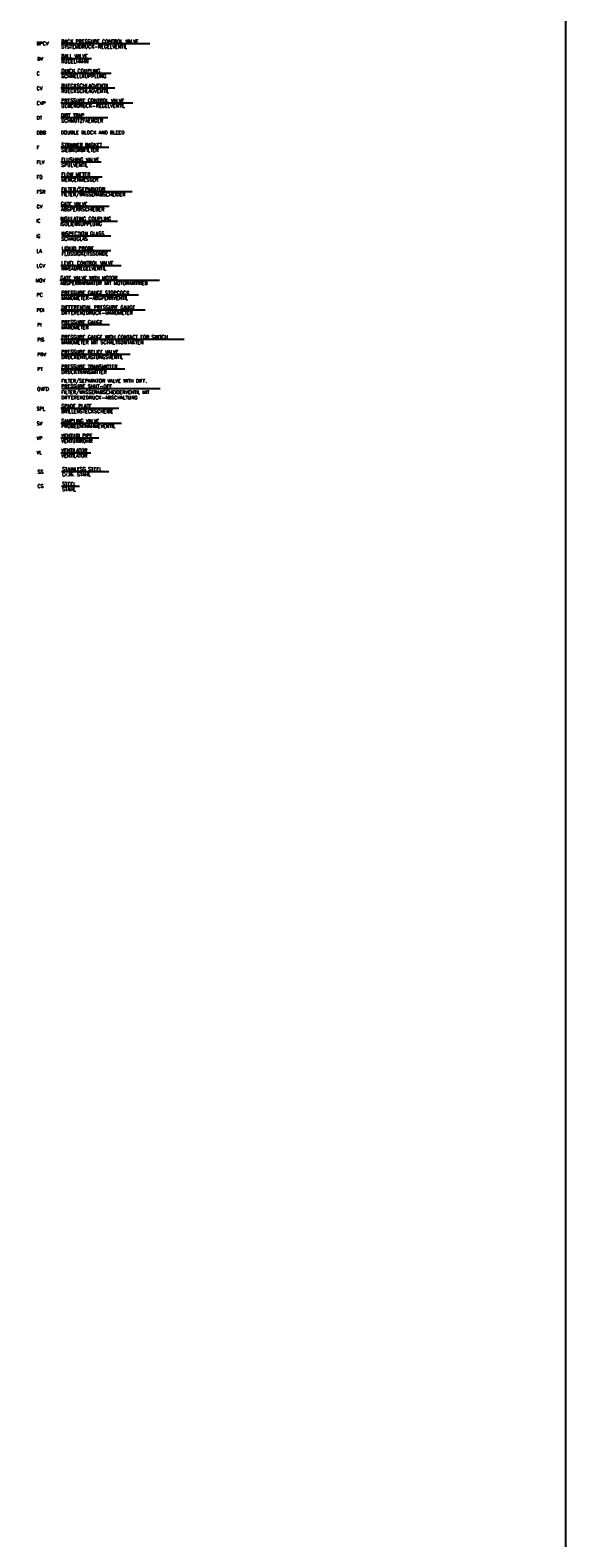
# Model space of a CAD drawing. Header units: millimetres. Extents: x -197187 to 241957296, y -45270 to 70505.
# Tile 60 of 116: x 20710 to 31974, y -14679 to 15912. Entities that reach past the tile are written whole.
import ezdxf
from ezdxf.enums import TextEntityAlignment as Align

# ---------------------------------------------------------------- set-up
doc = ezdxf.new("R2010")
doc.units = ezdxf.units.MM
doc.header["$LTSCALE"] = 0.5
doc.layers.add('44', color=7, linetype='Continuous')
doc.layers.add('8', color=7, linetype='Continuous')
doc.styles.add('ROMANS', font='ROMANS', dxfattribs={"height": 0.2})

msp = doc.modelspace()

# ---------------------------------------------------------------- linework, layer by layer
at = {"color": 3}
msp.add_lwpolyline([(31586.419, 37686.455), (-63672.453, 37686.455), (-63672.453, -45269.811), (31586.419, -45269.811)], close=True, dxfattribs=at)
at = {"layer": '44', "linetype": 'Continuous'}
for p, q in [((23143.427, 15631.471), (21341.442, 15631.471)), ((21956.114, 15331.067), (21342.616, 15331.067)), ((22355.076, 15031.067), (21332.616, 15031.067)), ((22428.486, 14731.471), (21331.442, 14731.471)), ((22797.498, 14431.471), (21331.442, 14431.471)), ((22289.298, 14131.471), (21331.442, 14131.471)), ((22310.997, 13531.067), (21332.616, 13531.067)), ((22155.319, 13231.067), (21332.616, 13231.067)), ((22171.442, 12931.876), (21341.442, 12931.876)), ((22779.018, 12631.876), (21341.442, 12631.876)), ((22317.018, 12331.876), (21331.442, 12331.876)), ((22483.338, 12031.876), (21341.442, 12031.876)), ((22347.562, 11731.876), (21351.442, 11731.876)), ((22350.231, 11431.876), (21361.442, 11431.876)), ((22559.584, 11131.876), (21331.442, 11131.876)), ((23335.239, 10831.876), (21311.442, 10831.876)), ((22907.064, 10531.876), (21341.442, 10531.876)), ((23048.412, 10231.876), (21331.442, 10231.876)), ((22321.442, 9931.876), (21351.442, 9931.876)), ((23837.606, 9631.876), (21331.442, 9631.876)), ((22742.158, 9331.876), (21341.442, 9331.876)), ((22635.513, 9031.876), (21341.442, 9031.876)), ((23348.777, 8631.876), (21351.442, 8631.876)), ((22512.468, 8231.876), (21331.442, 8231.876)), ((22566.096, 7932.537), (21331.442, 7931.876)), ((22103.132, 7631.876), (21331.442, 7631.876)), ((21941.186, 7331.876), (21331.442, 7331.876)), ((22308.571, 6951.151), (21350.005, 6951.151)), ((21711.489, 6651.151), (21350.005, 6651.151))]:
    msp.add_line(p, q, dxfattribs=at)

# ---------------------------------------------------------------- texts
at = {"layer": '8', "linetype": 'Continuous', "style": 'ROMANS'}
for s, p in [('BPCV', (20841.442, 15641.471)), ('BV', (20851.442, 15331.471)), ('C', (20841.442, 15031.471)), ('CV', (20841.442, 14731.471)), ('CVP', (20841.442, 14431.471)), ('DT', (20841.442, 14131.471)), ('DBB', (20841.442, 13831.471)), ('F', (20841.442, 13531.471)), ('FLV', (20841.442, 13231.471)), ('FQ', (20841.442, 12931.876)), ('FSR', (20841.442, 12631.876)), ('GV', (20841.442, 12331.876)), ('IC', (20831.442, 12041.876)), ('IG', (20831.442, 11731.876)), ('LA', (20841.442, 11431.876)), ('LCV', (20841.442, 11131.876)), ('MOV', (20821.442, 10831.876)), ('PC', (20841.442, 10541.876)), ('PDI', (20841.442, 10231.876)), ('PI', (20851.442, 9931.876)), ('PIS', (20851.442, 9631.876)), ('PRV', (20851.442, 9331.876)), ('PT', (20851.442, 9031.876)), ('QVFD', (20851.442, 8631.876)), ('SPL', (20841.442, 8231.876)), ('SV', (20841.442, 7931.876)), ('VP', (20841.442, 7631.876)), ('VL', (20841.442, 7341.876)), ('SS', (20860.005, 6951.151)), ('CS', (20860.005, 6661.151))]:
    msp.add_text(s, height=70, dxfattribs=at).set_placement(p, align=Align.MIDDLE_LEFT)
for s, p in [('SYSTEMDRUCK-REGELVENTIL', (21341.442, 15541.471)), ('BACK PRESSURE CONTROL VALVE', (21341.442, 15651.471)), ('KUGELHAHN', (21341.442, 15241.471)), ('SCHNELLKUPPLUNG', (21341.442, 14941.471)), ('QUICK COUPLING', (21341.442, 15051.471)), ('RUECKSCHLAGVENTIL', (21341.442, 14751.471)), ('RUECKSCHLAGVENTIL', (21341.442, 14641.471)), ('UEBERDRUCK-REGELVENTIL', (21341.442, 14341.471)), ('PRESSURE CONTROL VALVE', (21341.442, 14451.471)), ('DIRT TRAP', (21331.442, 14151.471)), ('SCHMUTZFAENGER', (21341.442, 14041.471)), ('DOUBLE BLOCK AND BLEED', (21331.442, 13801.188)), ('STRAINER BASKET ', (21341.442, 13551.471)), ('SIEBKORBFILTER', (21341.442, 13441.471)), ('SPÜLVENTIL', (21341.442, 13141.471)), ('FLUSHING VALVE', (21341.442, 13251.471)), ('FLOW METER', (21341.442, 12951.876)), ('MENGENMESSER', (21341.442, 12841.876)), ('FILTER/SEPARATOR', (21341.442, 12651.876)), ('FILTER/WASSERABSCHEIDER', (21341.442, 12541.876)), ('ABSPERRSCHIEBER', (21339.58, 12240.176)), ('INSULATING COUPLING', (21321.442, 12051.876)), ('ISOLIERKUPPLUNG', (21321.442, 11941.876)), ('SCHAUGLAS', (21341.442, 11641.876)), ('INSPECTION GLASS', (21341.442, 11751.876)), ('LIQUID PROBE', (21351.442, 11451.876)), ('FLÜSSIGKEITSSONDE', (21351.442, 11341.876)), ('LEVEL CONTROL VALVE', (21341.442, 11151.876)), ('NIVEAUREGELVENTIL', (21341.442, 11041.876)), ('ABSPERRARMATUR MIT MOTORANTRIEB ', (21321.442, 10741.876)), ('GATE VALVE WITH MOTOR', (21321.442, 10851.876)), ('MANOMETER-ABSPERRVENTIL', (21341.442, 10441.876)), ('DIFFERENTIAL PRESSURE GAUGE', (21341.442, 10251.876)), ('DIFFERENZDRUCK-MANOMETER', (21341.442, 10141.876)), ('MANOMETER', (21341.442, 9841.876)), ('PRESSURE GAUGE WITH CONTACT FOR SWITCH', (21341.442, 9651.876)), ('MANOMETER MIT SCHALTKONTAKTEN', (21341.442, 9541.876)), ('PRESSURE RELIEF VALVE', (21341.442, 9351.876)), ('DRUCKENTLASTUNGSVENTIL', (21341.442, 9241.876)), ('PRESSURE TRANSMITTER', (21341.442, 9051.876)), ('DRUCKTRANSMITTER', (21341.442, 8941.876)), ('FILTER/SEPARATOR VALVE WITH DIFF. ', (21341.442, 8761.876)), ('PRESSURE SHUT-OFF', (21341.442, 8651.876)), ('FILTER/WASSERABSCHEIDERVENTIL MIT', (21341.442, 8531.876)), ('DIFFERENZDRUCK-ABSCHALTUNG', (21341.442, 8421.876)), ('SAMPLING VALVE', (21341.442, 7951.876)), ('BRILLENSTECKSCHEIBE', (21341.442, 8141.876)), ('VENTURI PIPE', (21341.442, 7651.876)), ('PROBEENTNAHMEVENTIL', (21341.442, 7841.876)), ('VENTURIROHR', (21341.442, 7541.876)), ('VENTILATOR', (21341.442, 7351.876)), ('VENTILATOR', (21341.442, 7241.876)), ('STAINLESS STEEL', (21360.005, 6971.151)), ('STEEL', (21360.005, 6671.151)), ('Cr.Ni. STAHL', (21360.005, 6861.151)), ('STAHL', (21360.005, 6561.151))]:
    msp.add_text(s, height=70, dxfattribs=at).set_placement(p)
for s, p in [('BALL VALVE', (21341.442, 15421.471)), ('GATE VALVE', (21331.442, 12421.876)), ('PRESSURE GAUGE STOPCOCK', (21341.442, 10621.876)), ('PRESSURE GAUGE', (21341.442, 10021.876)), ('SPADE PLATE', (21341.442, 8321.876))]:
    msp.add_text(s, height=70, dxfattribs=at).set_placement(p, align=Align.TOP_LEFT)
at = {"layer": '8', "linetype": 'Continuous', "char_height": 70, "attachment_point": 1, "style": 'ROMANS'}
for s, insert, width in [('\\pi64.96;PRODUCT PIPE\\P\\pi4.9598;PRODUKTENROHR\\P\\pi358.29;mm', (17384.559, 10730.804), 889.91962), ('\\pi186.47;CASING\\P\\pi34.802;MANTELROHR\\P\\pi273.14;mm', (18378.437, 10737.698), 719.6042), ('\\pi43.799;L1\\P\\pi-2.8674;mm', (19276.698, 10690.108), 167.59857), ('\\pi28.244;L2\\P\\pi-8.4229;mm', (19763.195, 10682.168), 156.48751)]:
    msp.add_mtext(s, dxfattribs=dict(at, insert=insert, width=width))

doc.saveas('drawing.dxf')
